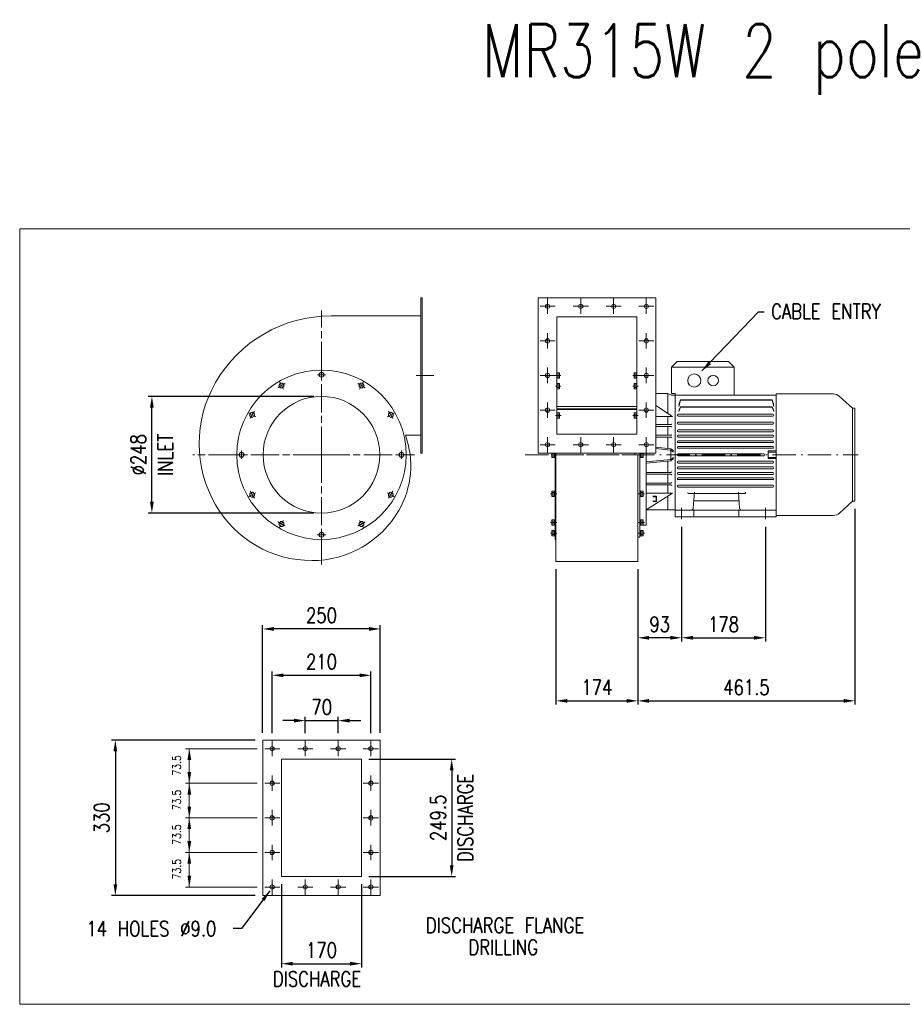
# Model space of a CAD drawing. Header units: millimetres. Extents: x -1667 to 1636, y -20 to 2072.
# Tile 1 of 2: x -1667 to 209, y -20 to 2072. Entities that reach past the tile are written whole.
import ezdxf
from ezdxf.enums import TextEntityAlignment as Align

# ---------------------------------------------------------------- set-up
doc = ezdxf.new("R2010")
doc.units = ezdxf.units.MM
doc.header["$LTSCALE"] = 5
for name, pattern in [('AM_ISO08W050', [18, 12, -1.5, 3, -1.5]), ('AM_ISO08W050x2', [9, 6, -0.75, 1.5, -0.75]), ('GEN7', [15, 10, -2.5, 0, -2.5]), ('GEN7A', [7.5, 5, -1.25, 0, -1.25])]:
    doc.linetypes.add(name, pattern=pattern)
doc.layers.get('0').update_dxf_attribs({"color": 41, "linetype": 'CONTINUOUS', "lineweight": 9})
for name, color, linetype, lineweight in [('1', 9, 'CONTINUOUS', 9), ('2', 7, 'CONTINUOUS', 9), ('5', 3, 'CONTINUOUS', 9), ('7', 4, 'GEN7', 9), ('7A', 4, 'GEN7A', 9), ('AM_0N', 7, 'CONTINUOUS', 9), ('AM_4N', 3, 'CONTINUOUS', 25), ('AM_7', 4, 'AM_ISO08W050', 9), ('AM_7N', 4, 'AM_ISO08W050', 9)]:
    doc.layers.add(name, color=color, linetype=linetype, lineweight=lineweight)
doc.styles.add('NICK2', font='TXT.SHX', dxfattribs={"width": 0.8})
doc.styles.get("Standard").update_dxf_attribs({"font": 'txt.shx', "width": 0.8})
doc.dimstyles.new('A-NOTOL', dxfattribs={"dimscale": 16, "dimtxt": 2, "dimasz": 1.5, "dimexe": 0.5, "dimexo": 1, "dimgap": 0.8, "dimtad": 1, "dimdec": 1, "dimrnd": 0.5, "dimdsep": 46, "dimtxsty": 'Standard', "dimcen": 2, "dimclrd": 1, "dimclre": 1, "dimclrt": 2, "dimadec": 0, "dimazin": 0, "dimtp": 0.1, "dimtm": 0.1, "dimtfac": 1, "dimtdec": 1, "dimtmove": 0, "dimatfit": 2, "dimfxl": 1, "dimtolj": 1, "dimarcsym": 0})

# ---------------------------------------------------------------- blocks, each defined once
blk = doc.blocks.new('*D167')
at = {"layer": '5', "color": 1, "lineweight": -2, "transparency": 16777216}
for p, q in [((-526.7, 904.4), (-526.7, 616.4)), ((-352.7, 904.4), (-352.7, 616.4)), ((-502.7, 624.4), (-376.7, 624.4))]:
    blk.add_line(p, q, dxfattribs=at)
at = {"layer": '5', "color": 1, "transparency": 16777216}
for points in [[(-502.7, 628.4), (-502.7, 620.4), (-526.7, 624.4)], [(-376.7, 628.4), (-376.7, 620.4), (-352.7, 624.4)]]:
    blk.add_solid(points, dxfattribs=at)
at = {"layer": '5', "color": 2, "transparency": 16777216, "insert": (-439.7, 653.2), "char_height": 32, "attachment_point": 5}
blk.add_mtext('\\A1;174', dxfattribs=at)
blk = doc.blocks.new('*D168')
at = {"layer": '5', "color": 1, "lineweight": -2, "transparency": 16777216}
for p, q in [((108.8, 1032.6), (108.8, 616.4)), ((-352.7, 871.3), (-352.7, 616.4)), ((-328.7, 624.4), (84.8, 624.4))]:
    blk.add_line(p, q, dxfattribs=at)
at = {"layer": '5', "color": 1, "transparency": 16777216}
for points in [[(-328.7, 628.4), (-328.7, 620.4), (-352.7, 624.4)], [(84.8, 628.4), (84.8, 620.4), (108.8, 624.4)]]:
    blk.add_solid(points, dxfattribs=at)
at = {"layer": '5', "color": 2, "transparency": 16777216, "insert": (-122, 653.2), "char_height": 32, "attachment_point": 5}
blk.add_mtext('\\A1;461.5', dxfattribs=at)
blk = doc.blocks.new('*D175')
at = {"layer": '1', "color": 1, "lineweight": -2, "transparency": 16777216}
for p, q in [((-259.7, 994.3), (-259.7, 750.4)), ((-352.7, 904.4), (-352.7, 750.4)), ((-283.7, 758.4), (-328.7, 758.4))]:
    blk.add_line(p, q, dxfattribs=at)
at = {"layer": '1', "color": 1, "transparency": 16777216}
for points in [[(-328.7, 762.4), (-328.7, 754.4), (-352.7, 758.4)], [(-283.7, 762.4), (-283.7, 754.4), (-259.7, 758.4)]]:
    blk.add_solid(points, dxfattribs=at)
at = {"layer": '1', "color": 2, "transparency": 16777216, "insert": (-306.2, 787.2), "char_height": 32, "attachment_point": 5}
blk.add_mtext('\\A1;93', dxfattribs=at)
blk = doc.blocks.new('*D176')
at = {"layer": '1', "color": 1, "lineweight": -2, "transparency": 16777216}
for p, q in [((-259.7, 994.3), (-259.7, 750.4)), ((-81.7, 994.3), (-81.7, 750.4)), ((-235.7, 758.4), (-105.7, 758.4))]:
    blk.add_line(p, q, dxfattribs=at)
at = {"layer": '1', "color": 1, "transparency": 16777216}
for points in [[(-235.7, 762.4), (-235.7, 754.4), (-259.7, 758.4)], [(-105.7, 762.4), (-105.7, 754.4), (-81.7, 758.4)]]:
    blk.add_solid(points, dxfattribs=at)
at = {"layer": '1', "color": 2, "transparency": 16777216, "insert": (-170.7, 787.2), "char_height": 32, "attachment_point": 5}
blk.add_mtext('\\A1;178', dxfattribs=at)
blk = doc.blocks.new('*D177')
at = {"layer": '1', "color": 1, "lineweight": -2, "transparency": 16777216}
for p, q in [((-1059.6, 555.5), (-1059.6, 590.4)), ((-989.6, 555.5), (-989.6, 590.4)), ((-1083.6, 582.4), (-1107.6, 582.4)), ((-1059.6, 582.4), (-989.6, 582.4)), ((-965.6, 582.4), (-941.6, 582.4))]:
    blk.add_line(p, q, dxfattribs=at)
at = {"layer": '1', "color": 1, "transparency": 16777216}
for points in [[(-1083.6, 586.4), (-1083.6, 578.4), (-1059.6, 582.4)], [(-965.6, 586.4), (-965.6, 578.4), (-989.6, 582.4)]]:
    blk.add_solid(points, dxfattribs=at)
at = {"layer": '1', "color": 2, "transparency": 16777216, "insert": (-1024.6, 611.2), "char_height": 32, "attachment_point": 5}
blk.add_mtext('\\A1;70', dxfattribs=at)
blk = doc.blocks.new('*D182')
at = {"layer": '1', "color": 1, "lineweight": -2, "transparency": 16777216}
for p, q in [((-924.2, 500.6), (-740.4, 500.6)), ((-748.4, 476.6), (-748.4, 275)), ((-924.2, 251), (-740.4, 251))]:
    blk.add_line(p, q, dxfattribs=at)
at = {"layer": '1', "color": 1, "transparency": 16777216}
for points in [[(-752.4, 476.6), (-744.4, 476.6), (-748.4, 500.6)], [(-752.4, 275), (-744.4, 275), (-748.4, 251)]]:
    blk.add_solid(points, dxfattribs=at)
at = {"layer": '1', "color": 2, "transparency": 16777216, "char_height": 32, "attachment_point": 5, "rotation": 90}
for s, insert in [('\\A1;DISCHARGE', (-719.6, 375.8)), ('\\A1;249.5', (-777.2, 375.8))]:
    blk.add_mtext(s, dxfattribs=dict(at, insert=insert))
blk = doc.blocks.new('*D183')
at = {"layer": '5', "color": 1, "lineweight": -2, "transparency": 16777216}
for p, q in [((-1166.2, 540.8), (-1471.3, 540.8)), ((-1463.3, 516.8), (-1463.3, 234.8)), ((-1166.2, 210.8), (-1471.3, 210.8))]:
    blk.add_line(p, q, dxfattribs=at)
at = {"layer": '5', "color": 1, "transparency": 16777216}
for points in [[(-1467.3, 516.8), (-1459.3, 516.8), (-1463.3, 540.8)], [(-1467.3, 234.8), (-1459.3, 234.8), (-1463.3, 210.8)]]:
    blk.add_solid(points, dxfattribs=at)
at = {"layer": '5', "color": 2, "transparency": 16777216, "insert": (-1492.1, 375.8), "char_height": 32, "attachment_point": 5, "rotation": 90}
blk.add_mtext('\\A1;330', dxfattribs=at)
blk = doc.blocks.new('*D185')
at = {"layer": '5', "color": 1, "lineweight": -2, "transparency": 16777216}
for p, q in [((-1150.2, 556.8), (-1150.2, 785.2)), ((-924.2, 777.2), (-1126.2, 777.2)), ((-900.2, 556.8), (-900.2, 785.2))]:
    blk.add_line(p, q, dxfattribs=at)
at = {"layer": '5', "color": 1, "transparency": 16777216}
for points in [[(-1126.2, 781.2), (-1126.2, 773.2), (-1150.2, 777.2)], [(-924.2, 781.2), (-924.2, 773.2), (-900.2, 777.2)]]:
    blk.add_solid(points, dxfattribs=at)
at = {"layer": '5', "color": 2, "transparency": 16777216, "insert": (-1025.2, 806), "char_height": 32, "attachment_point": 5}
blk.add_mtext('\\A1;250', dxfattribs=at)
blk = doc.blocks.new('*D186')
at = {"layer": '1', "color": 1, "lineweight": -2, "transparency": 16777216}
for p, q in [((-1130.2, 555.5), (-1130.2, 686.7)), ((-1106.2, 678.7), (-944.2, 678.7)), ((-920.2, 555.5), (-920.2, 686.7))]:
    blk.add_line(p, q, dxfattribs=at)
at = {"layer": '1', "color": 1, "transparency": 16777216}
for points in [[(-1106.2, 682.7), (-1106.2, 674.7), (-1130.2, 678.7)], [(-944.2, 682.7), (-944.2, 674.7), (-920.2, 678.7)]]:
    blk.add_solid(points, dxfattribs=at)
at = {"layer": '1', "color": 2, "transparency": 16777216, "insert": (-1025.2, 707.5), "char_height": 32, "attachment_point": 5}
blk.add_mtext('\\A1;210', dxfattribs=at)
blk = doc.blocks.new('*D187')
at = {"layer": '1', "color": 1, "lineweight": -2, "transparency": 16777216}
for p, q in [((-1110.2, 235), (-1110.2, 57.9)), ((-940.2, 235), (-940.2, 57.9)), ((-1086.2, 65.9), (-964.2, 65.9))]:
    blk.add_line(p, q, dxfattribs=at)
at = {"layer": '1', "color": 1, "transparency": 16777216}
for points in [[(-1086.2, 69.9), (-1086.2, 61.9), (-1110.2, 65.9)], [(-964.2, 69.9), (-964.2, 61.9), (-940.2, 65.9)]]:
    blk.add_solid(points, dxfattribs=at)
at = {"layer": '1', "color": 2, "transparency": 16777216, "insert": (-1025.2, 94.7), "char_height": 32, "attachment_point": 5}
blk.add_mtext('\\A1;170', dxfattribs=at)
blk = doc.blocks.new('*D191')
at = {"layer": '1', "color": 1, "lineweight": -2, "transparency": 16777216}
for p, q in [((-1041.2, 1271.3), (-1393.6, 1271.3)), ((-1385.6, 1047.3), (-1385.6, 1247.3)), ((-1041.2, 1023.3), (-1393.6, 1023.3))]:
    blk.add_line(p, q, dxfattribs=at)
at = {"layer": '1', "color": 1, "transparency": 16777216}
for points in [[(-1389.6, 1247.3), (-1381.6, 1247.3), (-1385.6, 1271.3)], [(-1389.6, 1047.3), (-1381.6, 1047.3), (-1385.6, 1023.3)]]:
    blk.add_solid(points, dxfattribs=at)
at = {"layer": '1', "color": 2, "transparency": 16777216, "char_height": 32, "attachment_point": 5, "rotation": 90}
for s, insert in [('\\A1;%%c248', (-1414.4, 1147.3)), ('\\A1;INLET', (-1356.8, 1147.3))]:
    blk.add_mtext(s, dxfattribs=dict(at, insert=insert))
blk = doc.blocks.new('*U241')
at = {"layer": '1'}
for p, q in [((-5.8, 0), (-2.9, 5)), ((-2.9, -5), (-5.8, 0)), ((-2.9, 5), (2.9, 5)), ((2.9, 5), (5.8, 0)), ((5.8, 0), (2.9, -5)), ((2.9, -5), (-2.9, -5))]:
    blk.add_line(p, q, dxfattribs=at)
at = {"layer": '1', "extrusion": (0, 0, -1)}
blk.add_circle((0, 0), 5, dxfattribs=at)
at = {"layer": 'AM_7'}
blk.add_arc((-170, 0), 170, 357.0427, 2.9573, dxfattribs=at)
at = {"layer": 'AM_7N', "linetype": 'AM_ISO08W050x2'}
blk.add_line((-8.8, 0), (8.8, 0), dxfattribs=at)
blk.add_line((-8.8, 0), (8.8, 0), dxfattribs=at)
blk = doc.blocks.new('*U242')
at = {"layer": '1', "color": 0, "linetype": 'ByBlock', "lineweight": -2, "transparency": 16777216}
for p, rotation in [((-1252.6, 5720.8), 119.9999999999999), ((-1167.6, 5743.6), 89.99999999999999), ((-1082.6, 5720.8), 59.99999999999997), ((-1314.9, 5658.6), 149.9999999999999), ((-1020.4, 5658.6), 29.99999999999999), ((-1337.6, 5573.6), 180), ((-1314.9, 5488.6), 209.9999999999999), ((-1020.4, 5488.6), 329.9999999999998), ((-1252.6, 5426.4), 239.9999999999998), ((-1082.6, 5426.4), 299.9999999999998), ((-1167.6, 5403.6), 269.9999999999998)]:
    blk.add_blockref('*U241', p, dxfattribs=dict(at, rotation=rotation))
blk.add_blockref('*U241', (-997.6, 5573.6), dxfattribs=at)

msp = doc.modelspace()

# ---------------------------------------------------------------- linework, layer by layer
for p, q in [((-564.74, 1150.72), (-564.74, 1480.72)), ((-564.74, 1480.72), (-314.74, 1480.72)), ((-314.74, 1480.72), (-314.74, 1150.72)), ((-524.74, 1440.48), (-524.74, 1190.96)), ((-524.74, 1440.48), (-354.74, 1440.48)), ((-354.74, 1440.48), (-354.74, 1190.96)), ((-281.24, 1333.34), (-269.24, 1345.34)), ((-269.24, 1345.34), (-160.24, 1345.34)), ((-160.24, 1345.34), (-148.24, 1333.34)), ((-281.24, 1333.34), (-148.24, 1333.34)), ((-281.24, 1333.34), (-148.24, 1333.34)), ((-281.24, 1333.34), (-281.24, 1277.53)), ((-148.24, 1273.84), (-148.24, 1333.34)), ((-314.74, 1277.53), (-288.74, 1277.53)), ((-288.74, 1277.53), (-281.24, 1273.79)), ((-288.74, 1235.6), (-288.74, 1277.53)), ((-281.24, 1277.53), (-273.74, 1277.53)), ((-273.74, 1273.84), (-273.74, 1277.53)), ((62.55, 1276.42), (-58.74, 1276.42)), ((-58.74, 1276.42), (-58.74, 1018.26)), ((-281.24, 1273.84), (-262.24, 1273.84)), ((-273.74, 1027.34), (-273.74, 1273.84)), ((-262.24, 1264.02), (-265.66, 1253.07)), ((-265.56, 1250.08), (-262.24, 1263.02)), ((-262.24, 1273.84), (-58.74, 1273.84)), ((-262.24, 1263.02), (-262.24, 1264.02)), ((-66.96, 1264.02), (-262.24, 1264.02)), ((-66.96, 1263.02), (-262.24, 1263.02)), ((-66.96, 1264.02), (-63.53, 1253.07)), ((-66.96, 1263.02), (-66.96, 1264.02)), ((-63.63, 1250.08), (-66.96, 1263.02)), ((103.76, 1246.1), (75.97, 1271.25)), ((-354.74, 1249.69), (-524.74, 1249.69)), ((-354.74, 1244.86), (-524.74, 1244.86)), ((-354.74, 1243.66), (-524.74, 1243.66)), ((-314.74, 1251.63), (-278.8, 1228.8)), ((-262.24, 1249.38), (-265.66, 1242.29)), ((-265.56, 1239.3), (-262.24, 1248.38)), ((-262.24, 1248.38), (-262.24, 1249.38)), ((-66.96, 1249.38), (-262.24, 1249.38)), ((-66.96, 1248.38), (-262.24, 1248.38)), ((-66.96, 1249.38), (-63.53, 1242.29)), ((-66.96, 1248.38), (-66.96, 1249.38)), ((-63.63, 1239.3), (-66.96, 1248.38)), ((103.76, 1246.1), (108.76, 1246.1)), ((103.76, 1246.1), (103.76, 1048.58)), ((108.76, 1246.1), (108.76, 1048.58)), ((-278.8, 1228.8), (-314.74, 1228.8)), ((-288.74, 1211.49), (-288.74, 1228.8)), ((-65.79, 1233.59), (-266.7, 1233.59)), ((-65.79, 1229.59), (-266.7, 1229.59)), ((-65.79, 1216.26), (-266.7, 1216.26)), ((-282.61, 1211.49), (-314.74, 1211.49)), ((-282.61, 1207.49), (-314.74, 1207.49)), ((-288.74, 1188.74), (-288.74, 1207.49)), ((-288.74, 1207.49), (-288.74, 1188.74)), ((-65.79, 1200.26), (-266.76, 1200.26)), ((-65.79, 1212.26), (-266.7, 1212.26)), ((-65.79, 1196.26), (-266.7, 1196.26)), ((-524.74, 1190.96), (-354.74, 1190.96)), ((-282.61, 1188.74), (-314.74, 1188.74)), ((-282.61, 1184.74), (-314.74, 1184.74)), ((-288.74, 1160.74), (-288.74, 1184.74)), ((-65.79, 1189.01), (-266.7, 1189.01)), ((-65.79, 1185.01), (-266.7, 1185.01)), ((-65.79, 1177.01), (-266.7, 1177.01)), ((-65.79, 1173.01), (-266.7, 1173.01)), ((-564.74, 1150.72), (-314.74, 1150.72)), ((-526.74, 920.44), (-526.74, 1150.72)), ((-359.03, 1147.34), (-359.03, 1150.72)), ((-348.74, 997.34), (-348.74, 1150.72)), ((-348.74, 997.34), (-348.74, 1150.72)), ((-334.74, 1150.72), (-334.74, 997.34)), ((-282.96, 1160.11), (-314.74, 1163.28)), ((-283.29, 1157.13), (-314.74, 1160.27)), ((-276.74, 1152.94), (-283.29, 1157.13)), ((-276.74, 1155.44), (-282.96, 1160.11)), ((-282.96, 1160.11), (-282.96, 1147.34)), ((-65.79, 1165.01), (-266.7, 1165.01)), ((-65.79, 1161.01), (-266.7, 1161.01)), ((-75.54, 1155.44), (-75.54, 1147.34)), ((-75.54, 1155.44), (-58.74, 1155.44)), ((-75.54, 1152.94), (-58.74, 1152.94)), ((-352.74, 1147.34), (-352.74, 920.44)), ((-283.29, 1137.55), (-335.06, 1132.38)), ((-282.96, 1134.57), (-334.74, 1129.4)), ((-288.74, 1109.93), (-288.74, 1133.94)), ((-276.74, 1141.74), (-283.29, 1137.55)), ((-282.96, 1134.57), (-282.96, 1147.34)), ((-276.74, 1139.24), (-282.96, 1134.57)), ((-84.99, 1145.34), (-266.98, 1145.34)), ((-84.99, 1149.34), (-266.7, 1149.32)), ((-65.79, 1133.67), (-266.7, 1133.67)), ((-83.04, 1147.29), (-83.04, 1147.39)), ((-75.54, 1139.24), (-75.54, 1147.34)), ((-75.54, 1141.74), (-58.74, 1141.74)), ((-75.54, 1139.24), (-58.74, 1139.24)), ((-282.61, 1109.93), (-334.74, 1109.93)), ((-65.79, 1129.67), (-266.7, 1129.67)), ((-65.79, 1121.67), (-266.7, 1121.67)), ((-65.79, 1117.67), (-266.7, 1117.67)), ((-65.79, 1109.67), (-266.7, 1109.67)), ((-282.61, 1105.93), (-334.74, 1105.93)), ((-288.74, 1087.19), (-288.74, 1105.93)), ((-65.79, 1094.41), (-266.76, 1094.41)), ((-65.79, 1105.67), (-266.7, 1105.67)), ((-65.79, 1098.41), (-266.7, 1098.41)), ((-282.61, 1087.19), (-334.74, 1087.19)), ((-282.61, 1083.19), (-334.74, 1083.19)), ((-288.74, 1065.88), (-288.74, 1083.19)), ((-65.79, 1082.41), (-266.7, 1082.41)), ((-65.79, 1078.41), (-266.7, 1078.41)), ((-234.81, 1033.99), (-232.43, 1068.16)), ((-136.67, 1033.99), (-139.06, 1068.16)), ((-123.71, 1065.25), (-123.71, 1068.16)), ((-278.8, 1065.88), (-334.74, 1065.88)), ((-334.74, 1030.34), (-278.8, 1065.88)), ((-288.74, 1030.34), (-288.74, 1059.08)), ((-244.83, 1065.25), (-123.71, 1065.25)), ((-233.74, 1049.34), (-137.74, 1049.34)), ((103.76, 1048.58), (75.97, 1023.43)), ((108.76, 1048.58), (103.76, 1048.58)), ((-334.74, 1030.34), (-273.74, 1030.34)), ((-273.74, 1029.34), (-239.8, 1029.34)), ((-273.74, 1027.34), (-273.74, 1015.34)), ((-239.8, 1029.34), (-131.68, 1029.34)), ((-233.74, 1015.34), (-233.74, 1029.34)), ((-137.74, 1029.34), (-137.74, 1015.34)), ((-131.68, 1029.34), (-58.74, 1029.34)), ((-58.74, 1029.34), (-58.74, 1027.34)), ((-58.74, 1027.34), (-58.74, 1015.34)), ((-273.74, 1015.34), (-58.74, 1015.34)), ((62.55, 1018.26), (-58.74, 1018.26)), ((-334.74, 997.34), (-348.74, 997.34)), ((-526.74, 920.44), (-352.74, 920.44))]:
    msp.add_line(p, q)
for centre, radius in [((-544.74, 1462.72), 4.5), ((-474.14, 1462.72), 4.5), ((-404.14, 1462.72), 4.5), ((-334.74, 1462.72), 4.5), ((-544.74, 1389.22), 4.5), ((-334.74, 1389.22), 4.5), ((-544.74, 1315.72), 4.5), ((-334.74, 1315.72), 4.5), ((-232.7, 1304.92), 14), ((-192.7, 1304.92), 11.25), ((-544.74, 1242.22), 4.5), ((-334.74, 1242.22), 4.5), ((-544.81, 1168.72), 4.5), ((-474.14, 1168.72), 4.5), ((-404.14, 1168.72), 4.5), ((-334.74, 1168.72), 4.5)]:
    msp.add_circle(centre, radius)
for centre, radius, start, end in [((62.55, 1256.42), 20, 47.85068, 90), ((-266.7, 1231.61), 1.98, 90, 180), ((-266.7, 1231.57), 1.98, 180, 270), ((-266.7, 1214.28), 1.98, 90, 180), ((-266.7, 1214.24), 1.98, 180, 270), ((-65.79, 1231.61), 1.98, 0, 90), ((-65.79, 1231.57), 1.98, 270, 0), ((-65.79, 1214.28), 1.98, 0, 90), ((-65.79, 1214.24), 1.98, 270, 0), ((-282.61, 1213.47), 1.98, 270, 337.65812), ((-282.61, 1205.51), 1.98, 22.34188, 90), ((-266.7, 1198.28), 1.98, 90, 180), ((-266.7, 1198.24), 1.98, 180, 270), ((-65.79, 1198.28), 1.98, 0, 90), ((-65.79, 1198.24), 1.98, 270, 0), ((-282.61, 1190.72), 1.98, 270, 337.65812), ((-282.61, 1182.76), 1.98, 22.34188, 90), ((-266.7, 1187.03), 1.98, 90, 180), ((-266.7, 1186.99), 1.98, 180, 270), ((-266.7, 1175.03), 1.98, 90, 180), ((-266.7, 1174.99), 1.98, 180, 270), ((-65.79, 1187.03), 1.98, 0, 90), ((-65.79, 1186.99), 1.98, 270, 0), ((-65.79, 1175.03), 1.98, 0, 90), ((-65.79, 1174.99), 1.98, 270, 0), ((-266.7, 1163.03), 1.98, 90, 180), ((-266.7, 1162.99), 1.98, 180, 270), ((-65.79, 1163.03), 1.98, 0, 90), ((-65.79, 1162.99), 1.98, 270, 0), ((-266.7, 1147.34), 1.98, 90, 180), ((-266.7, 1147.3), 1.98, 180, 270), ((-266.7, 1131.69), 1.98, 90, 180), ((-266.7, 1131.65), 1.98, 180, 270), ((-84.99, 1147.39), 1.95, 0, 90), ((-84.99, 1147.29), 1.95, 270, 0), ((-65.79, 1131.69), 1.98, 0, 90), ((-65.79, 1131.65), 1.98, 270, 0), ((-282.61, 1111.91), 1.98, 270, 337.65812), ((-266.7, 1119.69), 1.98, 90, 180), ((-266.7, 1119.65), 1.98, 180, 270), ((-266.7, 1107.69), 1.98, 90, 180), ((-65.79, 1119.69), 1.98, 0, 90), ((-65.79, 1119.65), 1.98, 270, 0), ((-65.79, 1107.69), 1.98, 0, 90), ((-282.61, 1103.95), 1.98, 22.34188, 90), ((-282.61, 1089.17), 1.98, 270, 337.65812), ((-266.7, 1107.65), 1.98, 180, 270), ((-266.7, 1096.43), 1.98, 90, 180), ((-266.7, 1096.39), 1.98, 180, 270), ((-65.79, 1107.65), 1.98, 270, 0), ((-65.79, 1096.43), 1.98, 0, 90), ((-65.79, 1096.39), 1.98, 270, 0), ((-282.61, 1081.21), 1.98, 22.34188, 90), ((-266.7, 1080.43), 1.98, 90, 180), ((-266.7, 1080.39), 1.98, 180, 270), ((-244.83, 1067.25), 2, 180, 270), ((-65.79, 1080.43), 1.98, 0, 90), ((-65.79, 1080.39), 1.98, 270, 0), ((-239.8, 1034.34), 5, 270, 356), ((-131.68, 1034.34), 5, 184, 270), ((62.55, 1038.26), 20, 270, 312.14932)]:
    msp.add_arc(centre, radius, start, end)
at = {"layer": '1'}
for p, q in [((-524.36, 1321.37), (-524.81, 1320.59)), ((-524.81, 1320.59), (-524.81, 1310.59)), ((-519.55, 1321.37), (-524.36, 1321.37)), ((-519.55, 1318.48), (-524.36, 1318.48)), ((-519.55, 1321.37), (-519.11, 1320.59)), ((-519.11, 1320.59), (-519.11, 1310.59)), ((-360.06, 1321.37), (-360.51, 1320.59)), ((-360.51, 1320.59), (-360.51, 1310.59)), ((-360.06, 1321.37), (-355.25, 1321.37)), ((-360.06, 1318.48), (-355.25, 1318.48)), ((-355.25, 1321.37), (-354.81, 1320.59)), ((-354.81, 1320.59), (-354.81, 1310.59)), ((-524.36, 1309.82), (-524.81, 1310.59)), ((-524.36, 1298.59), (-524.81, 1297.81)), ((-524.81, 1297.81), (-524.81, 1287.81)), ((-519.55, 1312.7), (-524.36, 1312.7)), ((-519.55, 1309.82), (-524.36, 1309.82)), ((-519.55, 1298.59), (-524.36, 1298.59)), ((-519.55, 1309.82), (-519.11, 1310.59)), ((-519.55, 1298.59), (-519.11, 1297.81)), ((-519.11, 1297.81), (-519.11, 1287.81)), ((-360.06, 1309.82), (-360.51, 1310.59)), ((-360.06, 1298.59), (-360.51, 1297.81)), ((-360.51, 1297.81), (-360.51, 1287.81)), ((-360.06, 1312.7), (-355.25, 1312.7)), ((-360.06, 1309.82), (-355.25, 1309.82)), ((-360.06, 1298.59), (-355.25, 1298.59)), ((-355.25, 1309.82), (-354.81, 1310.59)), ((-355.25, 1298.59), (-354.81, 1297.81)), ((-354.81, 1297.81), (-354.81, 1287.81)), ((-524.36, 1287.04), (-524.81, 1287.81)), ((-519.55, 1295.7), (-524.36, 1295.7)), ((-519.55, 1289.93), (-524.36, 1289.93)), ((-519.55, 1287.04), (-524.36, 1287.04)), ((-519.55, 1287.04), (-519.11, 1287.81)), ((-360.06, 1287.04), (-360.51, 1287.81)), ((-360.06, 1295.7), (-355.25, 1295.7)), ((-360.06, 1289.93), (-355.25, 1289.93)), ((-360.06, 1287.04), (-355.25, 1287.04)), ((-355.25, 1287.04), (-354.81, 1287.81)), ((-524.29, 1236.36), (-524.74, 1235.59)), ((-524.74, 1235.59), (-524.74, 1225.59)), ((-519.49, 1236.36), (-524.29, 1236.36)), ((-519.49, 1236.36), (-519.04, 1235.59)), ((-519.04, 1235.59), (-519.04, 1225.59)), ((-359.99, 1236.36), (-360.44, 1235.59)), ((-360.44, 1235.59), (-360.44, 1225.59)), ((-359.99, 1236.36), (-355.19, 1236.36)), ((-355.19, 1236.36), (-354.74, 1235.59)), ((-354.74, 1235.59), (-354.74, 1225.59)), ((-524.29, 1224.81), (-524.74, 1225.59)), ((-519.49, 1233.48), (-524.29, 1233.48)), ((-519.49, 1227.7), (-524.29, 1227.7)), ((-519.49, 1224.81), (-524.29, 1224.81)), ((-519.49, 1224.81), (-519.04, 1225.59)), ((-359.99, 1224.81), (-360.44, 1225.59)), ((-359.99, 1233.48), (-355.19, 1233.48)), ((-359.99, 1227.7), (-355.19, 1227.7)), ((-359.99, 1224.81), (-355.19, 1224.81)), ((-355.19, 1224.81), (-354.74, 1225.59)), ((-535.54, 1142.34), (-535.54, 1150.72)), ((-529.84, 1142.34), (-529.84, 1150.72)), ((-529.84, 1150.72), (-529.84, 1142.34)), ((-528.24, 1141.84), (-528.24, 1150.72)), ((-348.74, 1141.84), (-348.74, 1150.72)), ((-347.14, 1142.34), (-347.14, 1150.72)), ((-347.14, 1150.72), (-347.14, 1142.34)), ((-341.44, 1142.34), (-341.44, 1150.72)), ((-535.09, 1141.56), (-535.54, 1142.34)), ((-530.29, 1150.23), (-535.09, 1150.23)), ((-530.29, 1144.45), (-535.09, 1144.45)), ((-530.29, 1141.56), (-535.09, 1141.56)), ((-530.29, 1141.56), (-529.84, 1142.34)), ((-529.84, 1142.34), (-529.84, 1141.84)), ((-529.84, 1141.84), (-528.24, 1141.84)), ((-347.14, 1141.84), (-348.74, 1141.84)), ((-346.69, 1141.56), (-347.14, 1142.34)), ((-347.14, 1142.34), (-347.14, 1141.84)), ((-346.69, 1150.23), (-341.89, 1150.23)), ((-346.69, 1144.45), (-341.89, 1144.45)), ((-346.69, 1141.56), (-341.89, 1141.56)), ((-341.89, 1141.56), (-341.44, 1142.34)), ((-535.09, 1069.86), (-535.54, 1069.09)), ((-535.54, 1059.09), (-535.54, 1069.09)), ((-530.29, 1069.86), (-535.09, 1069.86)), ((-530.29, 1066.98), (-535.09, 1066.98)), ((-530.29, 1069.86), (-529.84, 1069.09)), ((-529.84, 1069.59), (-529.84, 1069.09)), ((-528.24, 1069.59), (-529.84, 1069.59)), ((-529.84, 1069.09), (-529.84, 1059.09)), ((-529.84, 1059.09), (-529.84, 1069.09)), ((-528.24, 1058.59), (-528.24, 1069.59)), ((-348.74, 1058.59), (-348.74, 1069.59)), ((-348.74, 1069.59), (-347.14, 1069.59)), ((-346.69, 1069.86), (-347.14, 1069.09)), ((-347.14, 1069.59), (-347.14, 1069.09)), ((-347.14, 1059.09), (-347.14, 1069.09)), ((-347.14, 1069.09), (-347.14, 1059.09)), ((-346.69, 1069.86), (-341.89, 1069.86)), ((-346.69, 1066.98), (-341.89, 1066.98)), ((-341.89, 1069.86), (-341.44, 1069.09)), ((-341.44, 1059.09), (-341.44, 1069.09)), ((-535.09, 1058.31), (-535.54, 1059.09)), ((-530.29, 1061.2), (-535.09, 1061.2)), ((-530.29, 1058.31), (-535.09, 1058.31)), ((-530.29, 1058.31), (-529.84, 1059.09)), ((-529.84, 1059.09), (-529.84, 1058.59)), ((-529.84, 1058.59), (-528.24, 1058.59)), ((-347.14, 1058.59), (-348.74, 1058.59)), ((-346.69, 1058.31), (-347.14, 1059.09)), ((-347.14, 1059.09), (-347.14, 1058.59)), ((-346.69, 1061.2), (-341.89, 1061.2)), ((-346.69, 1058.31), (-341.89, 1058.31)), ((-341.89, 1058.31), (-341.44, 1059.09)), ((-535.09, 1008.92), (-535.54, 1008.15)), ((-535.54, 998.15), (-535.54, 1008.15)), ((-530.29, 1008.92), (-535.09, 1008.92)), ((-530.29, 1006.03), (-535.09, 1006.03)), ((-530.29, 1008.92), (-529.84, 1008.15)), ((-529.84, 1008.65), (-529.84, 1008.15)), ((-528.24, 1008.65), (-529.84, 1008.65)), ((-529.84, 1008.15), (-529.84, 998.15)), ((-529.84, 998.15), (-529.84, 1008.15)), ((-528.24, 997.65), (-528.24, 1008.65)), ((-348.74, 997.65), (-348.74, 1008.65)), ((-348.74, 1008.65), (-347.14, 1008.65)), ((-346.69, 1008.92), (-347.14, 1008.15)), ((-347.14, 1008.65), (-347.14, 1008.15)), ((-347.14, 998.15), (-347.14, 1008.15)), ((-347.14, 1008.15), (-347.14, 998.15)), ((-346.69, 1008.92), (-341.89, 1008.92)), ((-346.69, 1006.03), (-341.89, 1006.03)), ((-341.89, 1008.92), (-341.44, 1008.15)), ((-341.44, 998.15), (-341.44, 1008.15)), ((-535.09, 997.37), (-535.54, 998.15)), ((-535.09, 986.61), (-535.54, 985.84)), ((-535.54, 975.84), (-535.54, 985.84)), ((-530.29, 1000.26), (-535.09, 1000.26)), ((-530.29, 997.37), (-535.09, 997.37)), ((-530.29, 986.61), (-535.09, 986.61)), ((-530.29, 983.73), (-535.09, 983.73)), ((-530.29, 997.37), (-529.84, 998.15)), ((-530.29, 986.61), (-529.84, 985.84)), ((-529.84, 998.15), (-529.84, 997.65)), ((-529.84, 997.65), (-528.24, 997.65)), ((-529.84, 986.34), (-529.84, 985.84)), ((-528.24, 986.34), (-529.84, 986.34)), ((-529.84, 985.84), (-529.84, 975.84)), ((-529.84, 975.84), (-529.84, 985.84)), ((-528.24, 975.34), (-528.24, 986.34)), ((-347.14, 997.65), (-348.74, 997.65)), ((-348.74, 975.34), (-348.74, 986.34)), ((-348.74, 986.34), (-347.14, 986.34)), ((-346.69, 997.37), (-347.14, 998.15)), ((-347.14, 998.15), (-347.14, 997.65)), ((-346.69, 986.61), (-347.14, 985.84)), ((-347.14, 986.34), (-347.14, 985.84)), ((-347.14, 985.84), (-347.14, 975.84)), ((-347.14, 975.84), (-347.14, 985.84)), ((-346.69, 1000.26), (-341.89, 1000.26)), ((-346.69, 997.37), (-341.89, 997.37)), ((-346.69, 986.61), (-341.89, 986.61)), ((-346.69, 983.73), (-341.89, 983.73)), ((-341.89, 997.37), (-341.44, 998.15)), ((-341.89, 986.61), (-341.44, 985.84)), ((-341.44, 975.84), (-341.44, 985.84)), ((-535.09, 975.06), (-535.54, 975.84)), ((-530.29, 977.95), (-535.09, 977.95)), ((-530.29, 975.06), (-535.09, 975.06)), ((-530.29, 975.06), (-529.84, 975.84)), ((-529.84, 975.84), (-529.84, 975.34)), ((-529.84, 975.34), (-528.24, 975.34)), ((-347.14, 975.34), (-348.74, 975.34)), ((-347.14, 975.84), (-347.14, 975.34)), ((-346.69, 975.06), (-347.14, 975.84)), ((-346.69, 977.95), (-341.89, 977.95)), ((-346.69, 975.06), (-341.89, 975.06)), ((-341.89, 975.06), (-341.44, 975.84))]:
    msp.add_line(p, q, dxfattribs=at)
at = {"layer": '1', "color": 1}
for p, q in [((-1161.76, 522.79), (-1314.06, 522.79)), ((-1306.06, 522.79), (-1306.06, 254.29)), ((-1161.76, 449.29), (-1314.06, 449.29)), ((-1161.76, 449.29), (-1314.06, 449.29)), ((-1161.76, 375.79), (-1314.06, 375.79)), ((-1161.76, 375.79), (-1314.06, 375.79)), ((-1161.76, 302.29), (-1314.06, 302.29)), ((-1161.76, 302.29), (-1314.06, 302.29)), ((-1306.06, 302.29), (-1306.06, 228.79)), ((-1161.76, 228.79), (-1314.06, 228.79))]:
    msp.add_line(p, q, dxfattribs=at)
at = {"layer": '1'}
msp.add_lwpolyline([(-1666.61, -20.37), (1389.39, -20.37), (1389.39, 1627.63), (-1666.61, 1627.63)], close=True, dxfattribs=at)
at = {"layer": '1', "extrusion": (0, 0, -1)}
for centre, radius, start, end in [((515.27, 1315.59), 9.54, 342.38303, 17.61697), ((522.25, 1319.92), 2.55, 325.56153, 25.56153), ((521.66, 1319.92), 2.55, 154.43847, 214.43847), ((528.65, 1315.59), 9.54, 162.38303, 197.61697), ((522.25, 1311.26), 2.55, 334.43847, 34.43847), ((522.25, 1297.14), 2.55, 325.56153, 25.56153), ((521.66, 1311.26), 2.55, 145.56153, 205.56153), ((521.66, 1297.14), 2.55, 154.43847, 214.43847), ((515.27, 1292.81), 9.54, 342.38303, 17.61697), ((522.25, 1288.48), 2.55, 334.43847, 34.43847), ((528.65, 1292.81), 9.54, 162.38303, 197.61697), ((521.66, 1288.48), 2.55, 145.56153, 205.56153), ((522.19, 1234.92), 2.55, 325.56153, 25.56153), ((521.59, 1234.92), 2.55, 154.43847, 214.43847), ((515.2, 1230.59), 9.54, 342.38303, 17.61697), ((522.19, 1226.26), 2.55, 334.43847, 34.43847), ((528.58, 1230.59), 9.54, 162.38303, 197.61697), ((521.59, 1226.26), 2.55, 145.56153, 205.56153), ((532.99, 1151.67), 2.55, 325.56153, 338.19014), ((532.39, 1151.67), 2.55, 201.80987, 214.43847), ((344.59, 1151.67), 2.55, 325.56153, 338.19013), ((343.99, 1151.67), 2.55, 201.80987, 214.43847), ((526, 1147.34), 9.54, 342.38304, 17.61697), ((532.99, 1143.01), 2.55, 334.43847, 34.43847), ((539.38, 1147.34), 9.54, 162.38304, 197.61697), ((532.39, 1143.01), 2.55, 145.56153, 205.56153), ((337.6, 1147.34), 9.54, 342.38303, 17.61697), ((344.59, 1143.01), 2.55, 334.43847, 34.43847), ((350.98, 1147.34), 9.54, 162.38303, 197.61697), ((343.99, 1143.01), 2.55, 145.56153, 205.56153), ((532.99, 1068.42), 2.55, 325.56153, 25.56153), ((526, 1064.09), 9.54, 342.38304, 17.61697), ((532.39, 1068.42), 2.55, 154.43847, 214.43847), ((539.38, 1064.09), 9.54, 162.38304, 197.61697), ((344.59, 1068.42), 2.55, 325.56153, 25.56153), ((337.6, 1064.09), 9.54, 342.38303, 17.61697), ((343.99, 1068.42), 2.55, 154.43847, 214.43847), ((350.98, 1064.09), 9.54, 162.38303, 197.61697), ((532.99, 1059.76), 2.55, 334.43847, 34.43847), ((532.39, 1059.76), 2.55, 145.56153, 205.56153), ((344.59, 1059.76), 2.55, 334.43847, 34.43847), ((343.99, 1059.76), 2.55, 145.56153, 205.56153), ((532.99, 1007.48), 2.55, 325.56153, 25.56153), ((526, 1003.15), 9.54, 342.38304, 17.61697), ((532.39, 1007.48), 2.55, 154.43847, 214.43847), ((539.38, 1003.15), 9.54, 162.38304, 197.61697), ((344.59, 1007.48), 2.55, 325.56153, 25.56153), ((337.6, 1003.15), 9.54, 342.38303, 17.61697), ((343.99, 1007.48), 2.55, 154.43847, 214.43847), ((350.98, 1003.15), 9.54, 162.38303, 197.61697), ((532.99, 998.81), 2.55, 334.43847, 34.43847), ((532.99, 985.17), 2.55, 325.56153, 25.56153), ((526, 980.84), 9.54, 342.38304, 17.61697), ((532.39, 998.81), 2.55, 145.56153, 205.56153), ((532.39, 985.17), 2.55, 154.43847, 214.43847), ((539.38, 980.84), 9.54, 162.38304, 197.61697), ((344.59, 998.81), 2.55, 334.43847, 34.43847), ((344.59, 985.17), 2.55, 325.56153, 25.56153), ((337.6, 980.84), 9.54, 342.38303, 17.61697), ((343.99, 998.81), 2.55, 145.56153, 205.56153), ((343.99, 985.17), 2.55, 154.43847, 214.43847), ((350.98, 980.84), 9.54, 162.38303, 197.61697), ((532.99, 976.51), 2.55, 334.43847, 34.43847), ((532.39, 976.51), 2.55, 145.56153, 205.56153), ((344.59, 976.51), 2.55, 334.43847, 34.43847), ((343.99, 976.51), 2.55, 145.56153, 205.56153)]:
    msp.add_arc(centre, radius, start, end, dxfattribs=at)
at = {"layer": '1'}
for centre, radius, start, end in [((-357.95, 1319.92), 2.55, 154.43847, 214.43847), ((-350.97, 1315.59), 9.54, 162.38303, 197.61697), ((-357.36, 1319.92), 2.55, 325.56153, 25.56153), ((-364.35, 1315.59), 9.54, 342.38303, 17.61697), ((-357.95, 1311.26), 2.55, 145.56153, 205.56153), ((-357.95, 1297.14), 2.55, 154.43847, 214.43847), ((-357.36, 1311.26), 2.55, 334.43847, 34.43847), ((-357.36, 1297.14), 2.55, 325.56153, 25.56153), ((-350.97, 1292.81), 9.54, 162.38303, 197.61697), ((-357.95, 1288.48), 2.55, 145.56153, 205.56153), ((-364.35, 1292.81), 9.54, 342.38303, 17.61697), ((-357.36, 1288.48), 2.55, 334.43847, 34.43847), ((-357.89, 1234.92), 2.55, 154.43847, 214.43847), ((-357.29, 1234.92), 2.55, 325.56153, 25.56153), ((-350.9, 1230.59), 9.54, 162.38303, 197.61697), ((-357.89, 1226.26), 2.55, 145.56153, 205.56153), ((-364.28, 1230.59), 9.54, 342.38303, 17.61697), ((-357.29, 1226.26), 2.55, 334.43847, 34.43847)]:
    msp.add_arc(centre, radius, start, end, dxfattribs=at)
at = {"layer": '1', "color": 1}
for points in [[(-1310.06, 498.79), (-1302.06, 498.79), (-1306.06, 522.79)], [(-1310.06, 473.29), (-1302.06, 473.29), (-1306.06, 449.29)], [(-1310.06, 425.29), (-1302.06, 425.29), (-1306.06, 449.29)], [(-1310.06, 399.79), (-1302.06, 399.79), (-1306.06, 375.79)], [(-1310.06, 351.79), (-1302.06, 351.79), (-1306.06, 375.79)], [(-1310.06, 326.29), (-1302.06, 326.29), (-1306.06, 302.29)], [(-1310.06, 278.29), (-1302.06, 278.29), (-1306.06, 302.29)], [(-1310.06, 252.79), (-1302.06, 252.79), (-1306.06, 228.79)]]:
    msp.add_solid(points, dxfattribs=at)
at = {"layer": '2'}
for p, q in [((-814.16, 1150.72), (-814.16, 1480.72)), ((-811.16, 1480.72), (-814.16, 1480.72)), ((-811.16, 1150.72), (-811.16, 1480.72)), ((-1004.88, 1442.48), (-814.16, 1442.48)), ((-814.16, 1442.48), (-814.16, 1188.96)), ((-814.16, 1188.96), (-846.88, 1188.96)), ((-811.16, 1150.72), (-814.16, 1150.72)), ((-528.24, 1150.72), (-528.24, 967.34)), ((-526.74, 1150.72), (-526.74, 1147.34)), ((-348.74, 972.34), (-348.74, 1150.72)), ((-526.74, 967.34), (-526.74, 1147.34)), ((-528.24, 996.39), (-528.24, 975.48)), ((-528.24, 967.34), (-526.74, 967.34)), ((-352.74, 972.34), (-348.74, 972.34)), ((-1150.16, 540.79), (-900.16, 540.79)), ((-1150.16, 210.79), (-1150.16, 540.79)), ((-900.16, 540.79), (-900.16, 210.79)), ((-1110.16, 500.55), (-940.16, 500.55)), ((-1110.16, 500.55), (-1110.16, 251.04)), ((-940.16, 500.55), (-940.16, 251.04)), ((-1110.16, 251.04), (-940.16, 251.04)), ((-1150.16, 210.79), (-900.16, 210.79))]:
    msp.add_line(p, q, dxfattribs=at)
for centre, radius in [((-1025.16, 1147.34), 180), ((-1025.16, 1147.34), 124), ((-1130.16, 522.79), 4.5), ((-1059.56, 522.79), 4.5), ((-989.56, 522.79), 4.5), ((-920.16, 522.79), 4.5), ((-1130.16, 449.29), 4.5), ((-920.16, 449.29), 4.5), ((-1130.16, 375.79), 4.5), ((-920.16, 375.79), 4.5), ((-1130.16, 302.29), 4.5), ((-920.16, 302.29), 4.5), ((-1130.16, 228.79), 4.5), ((-1059.56, 228.79), 4.5), ((-989.56, 228.79), 4.5), ((-920.16, 228.79), 4.5)]:
    msp.add_circle(centre, radius, dxfattribs=at)
for centre, radius, start, end in [((-1004.88, 1159.05), 283.43, 90, 150), ((-1025.16, 1170.75), 260.02, 150, 210.00003), ((-1025.16, 1123.92), 189.77, 330, 20.04299), ((-1045.43, 1159.05), 236.6, 210.00003, 270), ((-1045.43, 1135.63), 213.19, 270, 330)]:
    msp.add_arc(centre, radius, start, end, dxfattribs=at)
at = {"layer": '7'}
for p, q in [((-544.74, 1462.72), (-544.74, 1479.43)), ((-474.14, 1462.72), (-474.14, 1479.43)), ((-404.14, 1462.72), (-404.14, 1479.43)), ((-334.74, 1462.72), (-334.74, 1479.43)), ((-544.74, 1462.72), (-560.35, 1462.72)), ((-544.74, 1462.72), (-528.53, 1462.72)), ((-544.74, 1462.72), (-544.74, 1446.51)), ((-474.14, 1462.72), (-490.35, 1462.72)), ((-474.14, 1462.72), (-457.93, 1462.72)), ((-474.14, 1462.72), (-474.14, 1446.51)), ((-404.14, 1462.72), (-420.35, 1462.72)), ((-404.14, 1462.72), (-404.14, 1446.51)), ((-404.14, 1462.72), (-387.93, 1462.72)), ((-334.74, 1462.72), (-350.95, 1462.72)), ((-334.74, 1462.72), (-318.53, 1462.72)), ((-334.74, 1462.72), (-334.74, 1446.51)), ((-544.74, 1389.22), (-544.74, 1405.93)), ((-334.74, 1389.22), (-334.74, 1405.93)), ((-544.74, 1389.22), (-560.35, 1389.22)), ((-544.74, 1389.22), (-544.74, 1373.01)), ((-544.74, 1389.22), (-528.53, 1389.22)), ((-334.74, 1389.22), (-350.95, 1389.22)), ((-334.74, 1389.22), (-334.74, 1373.01)), ((-334.74, 1389.22), (-318.53, 1389.22)), ((-544.74, 1315.72), (-544.74, 1332.43)), ((-334.74, 1315.72), (-334.74, 1332.43)), ((-824.25, 1315.72), (-786.39, 1315.72)), ((-544.74, 1315.72), (-560.35, 1315.72)), ((-544.74, 1315.72), (-544.74, 1299.51)), ((-544.74, 1315.72), (-528.53, 1315.72)), ((-334.81, 1315.72), (-351.02, 1315.72)), ((-334.74, 1315.72), (-334.74, 1299.51)), ((-334.74, 1315.72), (-318.53, 1315.72)), ((-544.74, 1242.22), (-544.74, 1258.43)), ((-334.74, 1242.22), (-334.74, 1258.43)), ((-544.74, 1242.22), (-560.35, 1242.22)), ((-544.74, 1242.22), (-544.74, 1225.51)), ((-544.74, 1242.22), (-528.53, 1242.22)), ((-334.74, 1242.22), (-350.95, 1242.22)), ((-334.74, 1242.22), (-334.74, 1225.51)), ((-334.74, 1242.22), (-318.53, 1242.22)), ((-544.81, 1168.72), (-544.81, 1184.93)), ((-474.14, 1168.72), (-474.14, 1184.93)), ((-404.14, 1168.72), (-404.14, 1184.93)), ((-334.74, 1168.72), (-334.74, 1184.93)), ((-544.81, 1168.72), (-560.42, 1168.72)), ((-544.81, 1168.72), (-528.6, 1168.72)), ((-544.81, 1168.72), (-544.81, 1152.01)), ((-474.14, 1168.72), (-490.35, 1168.72)), ((-474.14, 1168.72), (-457.93, 1168.72)), ((-474.14, 1168.72), (-474.14, 1152.01)), ((-404.14, 1168.72), (-420.35, 1168.72)), ((-404.14, 1168.72), (-387.93, 1168.72)), ((-404.14, 1168.72), (-404.14, 1152.01)), ((-334.74, 1168.72), (-350.95, 1168.72)), ((-334.74, 1168.72), (-318.53, 1168.72)), ((-334.74, 1168.72), (-334.74, 1152.01)), ((-592.49, 1147.34), (115.38, 1147.34)), ((-537.19, 1147.34), (-342.46, 1147.34)), ((-1130.16, 522.79), (-1130.16, 539.5)), ((-1059.56, 522.79), (-1059.56, 539.5)), ((-989.56, 522.79), (-989.56, 539.5)), ((-920.16, 522.79), (-920.16, 539.5)), ((-1130.16, 522.79), (-1145.76, 522.79)), ((-1130.16, 522.79), (-1130.16, 506.59)), ((-1130.16, 522.79), (-1113.95, 522.79)), ((-1059.56, 522.79), (-1075.76, 522.79)), ((-1059.56, 522.79), (-1059.56, 506.59)), ((-1059.56, 522.79), (-1043.35, 522.79)), ((-989.56, 522.79), (-1005.76, 522.79)), ((-989.56, 522.79), (-973.35, 522.79)), ((-989.56, 522.79), (-989.56, 506.59)), ((-920.16, 522.79), (-936.36, 522.79)), ((-920.16, 522.79), (-920.16, 506.59)), ((-920.16, 522.79), (-903.95, 522.79)), ((-1130.16, 449.29), (-1130.16, 466)), ((-920.16, 449.29), (-920.16, 466)), ((-1130.16, 449.29), (-1145.76, 449.29)), ((-1130.16, 449.29), (-1113.95, 449.29)), ((-1130.16, 449.29), (-1130.16, 433.09)), ((-920.16, 449.29), (-936.36, 449.29)), ((-920.16, 449.29), (-903.95, 449.29)), ((-920.16, 449.29), (-920.16, 433.09)), ((-1130.16, 375.79), (-1130.16, 392.5)), ((-920.16, 375.79), (-920.16, 392.5)), ((-1130.16, 375.79), (-1145.76, 375.79)), ((-1130.16, 375.79), (-1113.95, 375.79)), ((-1130.16, 375.79), (-1130.16, 359.59)), ((-920.16, 375.79), (-936.36, 375.79)), ((-920.16, 375.79), (-903.95, 375.79)), ((-920.16, 375.79), (-920.16, 359.59)), ((-1130.16, 302.29), (-1130.16, 318.5)), ((-920.16, 302.29), (-920.16, 318.5)), ((-1130.16, 302.29), (-1145.76, 302.29)), ((-1130.16, 302.29), (-1113.95, 302.29)), ((-1130.16, 302.29), (-1130.16, 285.59)), ((-920.16, 302.29), (-936.36, 302.29)), ((-920.16, 302.29), (-903.95, 302.29)), ((-920.16, 302.29), (-920.16, 285.59)), ((-1130.16, 228.79), (-1130.16, 245)), ((-1059.56, 228.79), (-1059.56, 245)), ((-989.56, 228.79), (-989.56, 245)), ((-920.16, 228.79), (-920.16, 245)), ((-1130.16, 228.79), (-1145.76, 228.79)), ((-1130.16, 228.79), (-1130.16, 212.09)), ((-1130.16, 228.79), (-1113.95, 228.79)), ((-1059.56, 228.79), (-1075.76, 228.79)), ((-1059.56, 228.79), (-1059.56, 212.09)), ((-1059.56, 228.79), (-1043.35, 228.79)), ((-989.56, 228.79), (-1005.76, 228.79)), ((-989.56, 228.79), (-989.56, 212.09)), ((-989.56, 228.79), (-973.35, 228.79)), ((-920.16, 228.79), (-936.36, 228.79)), ((-920.16, 228.79), (-920.16, 212.09)), ((-920.16, 228.79), (-903.95, 228.79))]:
    msp.add_line(p, q, dxfattribs=at)
at = {"layer": '7A'}
for p, q in [((-259.74, 1010.34), (-259.74, 1034.34)), ((-81.74, 1010.34), (-81.74, 1034.34))]:
    msp.add_line(p, q, dxfattribs=at)
at = {"layer": 'AM_0N'}
for p, q in [((-320.74, 1059.64), (-313.81, 1059.64)), ((-320.74, 1047.64), (-313.81, 1047.64)), ((-312.74, 1058.57), (-313.81, 1059.64)), ((-313.81, 1059.64), (-313.81, 1047.64)), ((-313.81, 1047.64), (-312.74, 1048.71)), ((-312.74, 1058.57), (-312.74, 1048.71))]:
    msp.add_line(p, q, dxfattribs=at)
at = {"layer": 'AM_4N'}
for p, q in [((-320.74, 1058.57), (-312.74, 1058.57)), ((-320.74, 1048.71), (-312.74, 1048.71))]:
    msp.add_line(p, q, dxfattribs=at)
at = {"layer": 'AM_7'}
for q in [(-1025.16, 1453.79), (-1298.24, 1147.34), (-827.48, 1147.34), (-1025.16, 913.9)]:
    msp.add_line((-1025.16, 1147.34), q, dxfattribs=at)
at = {"layer": 'AM_7N', "linetype": 'AM_ISO08W050x2'}
for p, q in [((-516.11, 1315.59), (-527.81, 1315.59)), ((-363.51, 1315.59), (-351.81, 1315.59)), ((-516.11, 1292.81), (-527.81, 1292.81)), ((-363.51, 1292.81), (-351.81, 1292.81)), ((-516.04, 1230.59), (-527.74, 1230.59)), ((-363.44, 1230.59), (-351.74, 1230.59)), ((-344.14, 1147.34), (-351.74, 1147.34)), ((-350.14, 1147.34), (-338.44, 1147.34)), ((-526.84, 1064.09), (-538.54, 1064.09)), ((-532.84, 1064.09), (-525.24, 1064.09)), ((-344.14, 1064.09), (-351.74, 1064.09)), ((-350.14, 1064.09), (-338.44, 1064.09)), ((-526.84, 1003.15), (-538.54, 1003.15)), ((-532.84, 1003.15), (-525.24, 1003.15)), ((-344.14, 1003.15), (-351.74, 1003.15)), ((-350.14, 1003.15), (-338.44, 1003.15)), ((-526.84, 980.84), (-538.54, 980.84)), ((-532.84, 980.84), (-525.24, 980.84)), ((-344.14, 980.84), (-351.74, 980.84)), ((-350.14, 980.84), (-338.44, 980.84))]:
    msp.add_line(p, q, dxfattribs=at)

# ---------------------------------------------------------------- block references
at = {"layer": '1'}
msp.add_blockref('*U242', (142.47, -4426.28), dxfattribs=at)

# ---------------------------------------------------------------- texts
at = {"layer": '1', "width": 0.8}
for s, height, p in [('MR315W 2 pole', 112.5, (-684.96, 1949.53)), ('CABLE ENTRY', 32, (-69.44, 1435.87))]:
    msp.add_text(s, height=height, dxfattribs=at).set_placement(p)
at = {"layer": '1', "style": 'NICK2', "width": 0.8}
for s, p in [('14 HOLES %%c9.0', (-1524.74, 124.07)), ('DISCHARGE', (-1128.38, 17.6))]:
    msp.add_text(s, height=32, dxfattribs=at).set_placement(p)
for s, height, p in [('DISCHARGE FLANGE', 31.9921, (-466.65, 147.37)), ('DRILLING', 31.992, (-564.71, 100.94))]:
    msp.add_text(s, height=height, dxfattribs=at).set_placement(p, align=Align.MIDDLE_RIGHT)
at = {"layer": '1', "color": 2, "char_height": 18, "attachment_point": 5, "rotation": 90}
for insert in [(-1332.89, 487.29), (-1332.89, 413.79), (-1332.89, 340.29), (-1332.89, 266.79)]:
    msp.add_mtext('\\A1;73.5', dxfattribs=dict(at, insert=insert))

# ---------------------------------------------------------------- dimensions: what is measured, and where the dimension line sits
at = {"layer": '1'}
for base, p1, p2, angle, text, picture, middle in [((-1385.64, 1271.34), (-1025.16, 1023.34), (-1025.16, 1271.34), 270, '%%c<>\\XINLET', '*D191', (-1385.64, 1147.34)), ((-748.43, 251.04), (-940.16, 500.55), (-940.16, 251.04), 90, '<>\\XDISCHARGE', '*D182', (-748.43, 375.79))]:
    dim = msp.add_linear_dim(base=base, p1=p1, p2=p2, angle=angle, text=text, dimstyle='A-NOTOL', dxfattribs=at)
    dim.commit()
    dim.dimension.update_dxf_attribs({"geometry": picture, "text_midpoint": middle})
for base, p1, p2, picture, middle in [((-352.74, 758.37), (-259.74, 1010.34), (-352.74, 920.44), '*D175', (-306.24, 787.17)), ((-920.16, 678.71), (-1130.16, 539.5), (-920.16, 539.5), '*D186', (-1025.16, 707.51)), ((-940.16, 65.92), (-1110.16, 251.04), (-940.16, 251.04), '*D187', (-1025.16, 94.72))]:
    dim = msp.add_linear_dim(base=base, p1=p1, p2=p2, dimstyle='A-NOTOL', dxfattribs=at)
    dim.commit()
    dim.dimension.update_dxf_attribs({"geometry": picture, "text_midpoint": middle})
dim = msp.add_linear_dim(base=(-81.74, 758.37), p1=(-259.74, 1010.34), p2=(-81.74, 1010.34), dimstyle='A-NOTOL', override={"dimtmove": 1}, dxfattribs=at)
dim.commit()
dim.dimension.update_dxf_attribs({"geometry": '*D176', "text_midpoint": (-170.74, 787.17)})
dim = msp.add_linear_dim(base=(-989.56, 582.41), p1=(-1059.56, 539.5), p2=(-989.56, 539.5), dimstyle='A-NOTOL', dxfattribs=at)
dim.commit()
dim.dimension.update_dxf_attribs({"geometry": '*D177', "text_midpoint": (-1024.56, 582.41), "dimtype": 160})
at = {"layer": '5'}
for base, p1, p2, picture, middle in [((108.76, 624.43), (-352.74, 887.32), (108.76, 1048.58), '*D168', (-121.99, 653.23)), ((-352.74, 624.43), (-526.74, 920.44), (-352.74, 920.44), '*D167', (-439.74, 653.23))]:
    dim = msp.add_linear_dim(base=base, p1=p1, p2=p2, dimstyle='A-NOTOL', dxfattribs=at)
    dim.commit()
    dim.dimension.update_dxf_attribs({"geometry": picture, "text_midpoint": middle})
dim = msp.add_linear_dim(base=(-1150.16, 777.2), p1=(-900.16, 540.79), p2=(-1150.16, 540.79), dimstyle='A-NOTOL', override={"dimatfit": 3}, dxfattribs=at)
dim.commit()
dim.dimension.update_dxf_attribs({"geometry": '*D185', "text_midpoint": (-1025.16, 806)})
dim = msp.add_linear_dim(base=(-1463.31, 210.79), p1=(-1150.16, 540.79), p2=(-1150.16, 210.79), angle=90, dimstyle='A-NOTOL', override={"dimatfit": 3}, dxfattribs=at)
dim.commit()
dim.dimension.update_dxf_attribs({"geometry": '*D183', "text_midpoint": (-1492.11, 375.79)})

# ---------------------------------------------------------------- leaders
at = {"layer": '1', "color": 255}
msp.add_leader([(-1134.66, 220.72), (-1194.88, 140.9), (-1213.1, 140.9)], dimstyle='A-NOTOL', override={"dimgap": 1.5, "dimtad": 0}, dxfattribs=at)
at = {"layer": '5'}
msp.add_leader([(-216.66, 1325.32), (-96.01, 1450.8), (-84.32, 1450.8)], dimstyle='A-NOTOL', dxfattribs=at)

doc.saveas('drawing.dxf')
